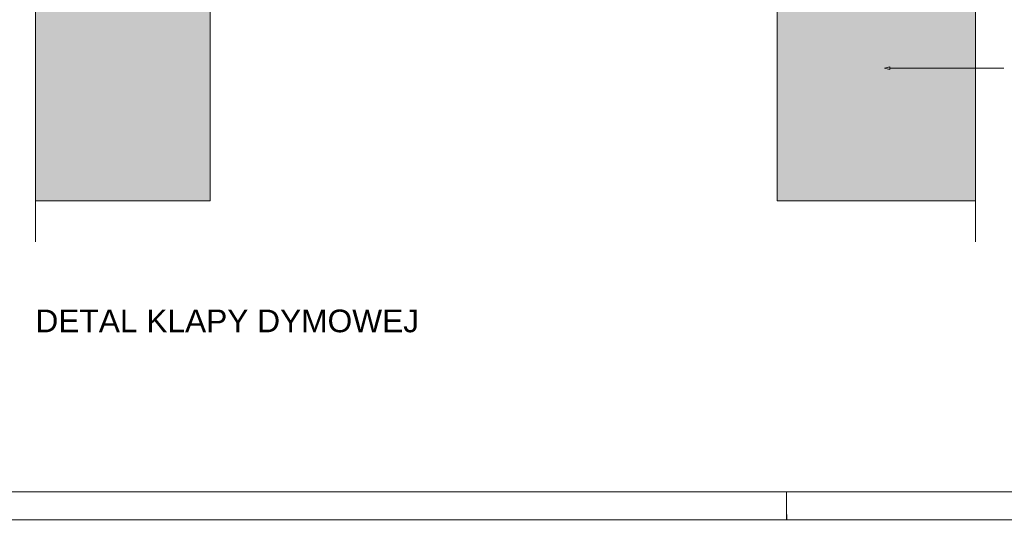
# Paper-space layout 'AD-04 DETAL KLAPY DYMOWEJ' of a CAD drawing. Header units: millimetres. Extents: x 0 to 420, y 0 to 297.
# Tile 2 of 6: x 105 to 278, y 0 to 88. Entities that reach past the tile are written whole.
import ezdxf
from ezdxf.xclip import XClip

# ---------------------------------------------------------------- set-up
doc = ezdxf.new("R2010")
doc.units = ezdxf.units.MM
doc.header["$MEASUREMENT"] = 0
doc.header["$XCLIPFRAME"] = 0
doc.linetypes.add('przerywama detal', pattern=[120, 80, -40])
doc.layers.add('A_Arkusz_Nr_pióra__1', color=7, linetype='Continuous', lineweight=20)
doc.layers.add('A_stropy_Nr_pióra__1', color=7, linetype='Continuous', lineweight=20)
for name, color, linetype, lineweight, true_color in [('A_Arkusz_Nr_pióra__237', 7, 'Continuous', 5, 0x343434), ('A_linie_Nr_pióra__10', 7, 'Continuous', 13, 0x4b4b4b), ('A_opisy PL_Nr_pióra__249', 7, 'Continuous', 5, 0x191919), ('A_opisy_Nr_pióra__170', 7, 'Continuous', 5, 0x1c1c1c), ('A_opisy_Nr_pióra__7', 7, 'Continuous', 18, 0x171717)]:
    doc.layers.add(name, color=color, linetype=linetype, lineweight=lineweight, true_color=true_color)
doc.layers.add('A_podrys', color=7, linetype='Continuous')
doc.layers.add('A_stropy', color=7, linetype='Continuous')
doc.styles.add('STYL_AUTOMATYCZNY_4', font='arial.ttf')

# ---------------------------------------------------------------- blocks, each defined once
blk = doc.blocks.new('Rysunek_1_1', base_point=(-23577.32, -13089.34))
at = {"layer": 'A_stropy', "linetype": 'Continuous', "lineweight": 0, "true_color": 0x1f1f1f}
for points in [[(107.51, 56.3), (138.36, 56.3), (138.36, 96.3), (107.51, 96.3)], [(238.36, 56.3), (273.36, 56.3), (273.36, 96.3), (238.36, 96.3)]]:
    blk.add_hatch(color=250, dxfattribs=at).paths.add_polyline_path(points)
at = {"layer": 'A_linie_Nr_pióra__10', "color": 251, "linetype": 'przerywama detal', "lineweight": 13, "ltscale": 0.1, "true_color": 0x4b4b4b}
for p, q in [((107.51, 140.54), (107.51, 49.06)), ((273.36, 49.06), (273.36, 140.23))]:
    blk.add_line(p, q, dxfattribs=at)
at = {"layer": 'A_opisy_Nr_pióra__170', "color": 250, "linetype": 'Continuous', "lineweight": 5, "ltscale": 0.1, "true_color": 0x1c1c1c}
for p, q in [((258.26, 79.72), (267.59, 79.72)), ((267.59, 79.72), (278.36, 79.72))]:
    blk.add_line(p, q, dxfattribs=at)
at = {"layer": 'A_opisy_Nr_pióra__7', "color": 250, "linetype": 'Continuous', "lineweight": 18, "ltscale": 0.1, "true_color": 0x171717}
for p, q in [((257.33, 79.72), (258.26, 79.97)), ((258.26, 79.97), (258.26, 79.47)), ((257.33, 79.72), (258.26, 79.47))]:
    blk.add_line(p, q, dxfattribs=at)
at = {"layer": 'A_stropy_Nr_pióra__1', "color": 7, "linetype": 'Continuous', "lineweight": 20, "ltscale": 0.1, "flags": 128}
for points in [[(107.51, 56.3), (107.51, 96.3), (138.36, 96.3), (138.36, 56.3)], [(238.36, 56.3), (238.36, 96.3), (273.36, 96.3), (273.36, 56.3)]]:
    blk.add_lwpolyline(points, close=True, dxfattribs=at)
at = {"layer": 'A_opisy PL_Nr_pióra__249', "color": 250, "linetype": 'Continuous', "lineweight": 5, "true_color": 0x191919, "insert": (107.51, 33.04), "char_height": 4, "attachment_point": 7, "style": 'STYL_AUTOMATYCZNY_4'}
blk.add_mtext('\\A1;{\\pql;\\fArial|b0|i0|c238|p0;\\W1.000000;DETAL KLAPY DYMOWEJ }', dxfattribs=at)

psp = doc.layouts.new('AD-04 DETAL KLAPY DYMOWEJ')

# ---------------------------------------------------------------- linework, layer by layer
at = {"layer": 'A_Arkusz_Nr_pióra__1', "color": 7, "linetype": 'Continuous', "lineweight": 20}
psp.add_line((415.1, 4.9), (29.9, 4.9), dxfattribs=at)
at = {"layer": 'A_Arkusz_Nr_pióra__1', "color": 7, "linetype": 'Continuous', "lineweight": 20, "flags": 128}
psp.add_lwpolyline([(0, 297), (420, 297), (420, 0), (0, 0)], close=True, dxfattribs=at)
at = {"layer": 'A_Arkusz_Nr_pióra__237', "color": 250, "linetype": 'Continuous', "lineweight": 5, "true_color": 0x343434}
for p, q in [((240, 0), (240, 4.9)), ((240.1, -0.1), (240.1, 0.9))]:
    psp.add_line(p, q, dxfattribs=at)

# ---------------------------------------------------------------- block references
at = {"layer": 'A_podrys', "color": 37, "linetype": 'Continuous', "lineweight": 5, "true_color": 0x656532}
ref = psp.add_blockref('Rysunek_1_1', (-23577.32, -13089.34), dxfattribs=at)
XClip(ref).set_block_clipping_path([(31.1419570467, 287.7874113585), (31.1419570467, 23.6176259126), (308.2963205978, 23.6176259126), (308.2963205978, 95.499705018), (356.2429071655, 95.499705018), (356.2429071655, 287.7874113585)])

doc.saveas('drawing.dxf')
